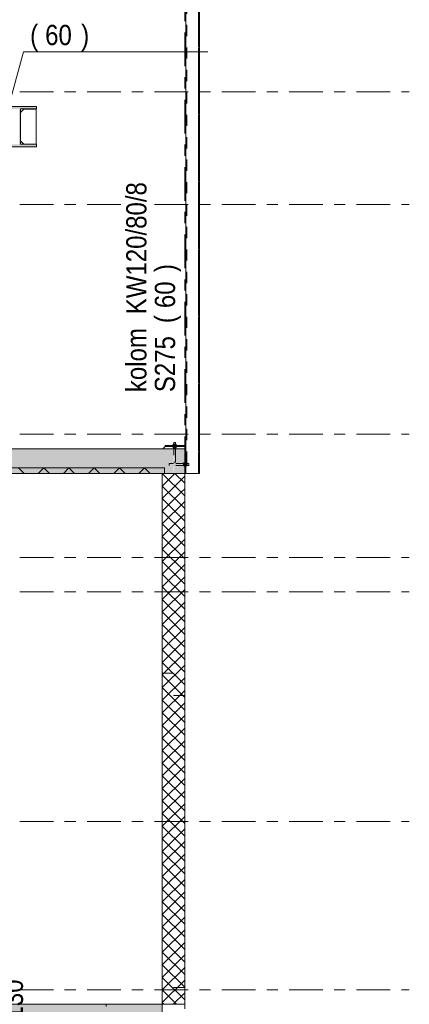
# Model space of a CAD drawing. Header units: millimetres. Extents: x -923 to -82, y -1402 to -808.
# Tile 108 of 109: x -179 to -144, y -986 to -898. Entities that reach past the tile are written whole.
import ezdxf

# ---------------------------------------------------------------- set-up
doc = ezdxf.new("R2010")
doc.units = ezdxf.units.MM
for name, pattern in [('XKITLINE00', [0]), ('XKITLINE01', [4, 1, -1, 1, -1]), ('XKITLINE03', [6, 3, -1, 1, -1])]:
    doc.linetypes.add(name, pattern=pattern)
for name, color, linetype, lineweight in [('Offset', 4, 'Continuous', 0), ('Onderdeel', 2, 'Continuous', 0), ('Onderdeel label', 2, 'Continuous', 0), ('Stramien', 4, 'Continuous', 0)]:
    doc.layers.add(name, color=color, linetype=linetype, lineweight=lineweight)
doc.styles.add('ARIAL', font='arial.ttf')

msp = doc.modelspace()

# ---------------------------------------------------------------- hatches: boundary and pattern name
at = {"layer": 'Onderdeel'}
for points in [[(-180.583, -906.339), (-180.583, -906.114), (-177.583, -906.114), (-177.583, -906.339), (-179.02, -906.339), (-179.02, -909.489), (-177.583, -909.489), (-177.583, -909.714), (-180.583, -909.714), (-180.583, -909.489), (-179.145, -909.489), (-179.145, -906.339)], [(-165.385, -938.814), (-220.385, -938.814), (-220.385, -936.614), (-165.385, -936.614)], [(-165.383, -938.814), (-165.383, -936.614), (-164.383, -936.614), (-164.383, -938.814)], [(-219.594, -938.814), (-219.594, -938.314), (-166.185, -938.314), (-166.185, -938.814)], [(-166.383, -988.314), (-219.388, -988.314), (-219.388, -986.114), (-166.383, -986.114)]]:
    msp.add_hatch(color=256, dxfattribs=at).paths.add_polyline_path(points, flags=17)

# ---------------------------------------------------------------- linework, layer by layer
at = {"layer": 'Onderdeel', "linetype": 'XKITLINE01', "lineweight": 0}
for p, q in [((-164.282, -938.814), (-164.282, -860.854)), ((-164.282, -938.814), (-164.282, -860.854)), ((-164.282, -938.814), (-164.282, -860.854)), ((-164.202, -860.854), (-164.202, -938.814)), ((-164.202, -860.854), (-164.202, -938.814)), ((-164.202, -860.854), (-164.202, -938.814)), ((-164.202, -860.854), (-164.202, -938.814)), ((-163.162, -938.814), (-163.162, -860.854)), ((-163.162, -938.814), (-163.162, -860.854)), ((-163.162, -938.814), (-163.162, -860.854)), ((-163.162, -860.854), (-163.162, -938.814)), ((-163.082, -938.814), (-163.082, -860.854)), ((-163.082, -938.814), (-163.082, -860.854)), ((-163.082, -938.814), (-163.082, -860.854)), ((-179.02, -906.649), (-178.72, -906.349)), ((-179.02, -906.649), (-178.72, -906.349)), ((-179.02, -906.649), (-178.72, -906.349)), ((-179.02, -906.649), (-178.72, -906.349)), ((-179.02, -906.649), (-178.72, -906.349)), ((-179.02, -906.649), (-178.72, -906.349)), ((-179.02, -906.649), (-178.72, -906.349)), ((-179.02, -909.179), (-179.02, -906.649)), ((-179.02, -909.179), (-179.02, -906.649)), ((-179.02, -909.179), (-179.02, -906.649)), ((-179.02, -909.179), (-179.02, -906.649)), ((-179.02, -909.179), (-179.02, -906.649)), ((-179.02, -909.179), (-179.02, -906.649)), ((-179.02, -909.179), (-179.02, -906.649)), ((-179.02, -909.179), (-179.02, -906.649)), ((-178.72, -906.349), (-177.62, -906.349)), ((-178.72, -906.349), (-177.62, -906.349)), ((-178.72, -906.349), (-177.62, -906.349)), ((-178.72, -906.349), (-177.62, -906.349)), ((-178.72, -906.349), (-177.62, -906.349)), ((-178.72, -906.349), (-177.62, -906.349)), ((-178.72, -906.349), (-177.62, -906.349)), ((-177.62, -906.349), (-177.62, -909.479)), ((-177.62, -906.349), (-177.62, -909.479)), ((-177.62, -906.349), (-177.62, -909.479)), ((-177.62, -906.349), (-177.62, -909.479)), ((-177.62, -906.349), (-177.62, -909.479)), ((-177.62, -906.349), (-177.62, -909.479)), ((-177.62, -906.349), (-177.62, -909.479)), ((-178.72, -909.479), (-179.02, -909.179)), ((-178.72, -909.479), (-179.02, -909.179)), ((-178.72, -909.479), (-179.02, -909.179)), ((-178.72, -909.479), (-179.02, -909.179)), ((-178.72, -909.479), (-179.02, -909.179)), ((-178.72, -909.479), (-179.02, -909.179)), ((-178.72, -909.479), (-179.02, -909.179)), ((-177.62, -909.479), (-178.72, -909.479)), ((-177.62, -909.479), (-178.72, -909.479)), ((-177.62, -909.479), (-178.72, -909.479)), ((-177.62, -909.479), (-178.72, -909.479)), ((-177.62, -909.479), (-178.72, -909.479)), ((-177.62, -909.479), (-178.72, -909.479)), ((-177.62, -909.479), (-178.72, -909.479)), ((-166.333, -936.614), (-166.133, -936.414)), ((-166.333, -936.614), (-166.133, -936.414)), ((-166.333, -936.614), (-166.133, -936.414)), ((-166.333, -936.614), (-166.133, -936.414)), ((-166.333, -936.614), (-166.133, -936.414)), ((-166.333, -936.614), (-166.133, -936.414)), ((-166.333, -936.614), (-166.133, -936.414)), ((-166.333, -936.614), (-164.383, -936.614)), ((-166.333, -936.614), (-164.383, -936.614)), ((-166.333, -936.614), (-164.383, -936.614)), ((-166.333, -936.614), (-164.383, -936.614)), ((-165.385, -936.614), (-166.333, -936.614)), ((-166.333, -936.614), (-164.383, -936.614)), ((-166.333, -936.614), (-164.383, -936.614)), ((-166.333, -936.614), (-164.383, -936.614)), ((-166.133, -936.414), (-166.133, -936.314)), ((-166.133, -936.314), (-166.133, -936.314)), ((-166.133, -936.314), (-166.133, -936.414)), ((-166.133, -936.314), (-164.283, -936.314)), ((-166.133, -936.414), (-166.133, -936.314)), ((-166.133, -936.314), (-166.133, -936.314)), ((-166.133, -936.314), (-166.133, -936.414)), ((-166.133, -936.314), (-164.283, -936.314)), ((-166.133, -936.314), (-166.133, -936.414)), ((-166.133, -936.314), (-166.133, -936.314)), ((-166.133, -936.414), (-166.133, -936.314)), ((-166.133, -936.314), (-166.133, -936.314)), ((-166.133, -936.314), (-166.133, -936.414)), ((-166.133, -936.314), (-164.283, -936.314)), ((-166.133, -936.414), (-164.383, -936.414)), ((-166.133, -936.414), (-166.133, -936.414)), ((-164.283, -936.414), (-166.133, -936.414)), ((-166.133, -936.414), (-164.383, -936.414)), ((-166.133, -936.414), (-166.133, -936.414)), ((-164.283, -936.414), (-166.133, -936.414)), ((-166.133, -936.414), (-164.383, -936.414)), ((-166.133, -936.414), (-166.133, -936.414)), ((-166.133, -936.414), (-164.383, -936.414)), ((-166.133, -936.414), (-166.133, -936.414)), ((-164.283, -936.414), (-166.133, -936.414)), ((-165.432, -936.274), (-165.132, -936.274)), ((-165.432, -936.274), (-165.432, -936.314)), ((-165.432, -936.274), (-165.432, -936.314)), ((-165.132, -936.274), (-165.432, -936.274)), ((-165.432, -936.274), (-165.432, -936.314)), ((-165.432, -936.314), (-165.432, -936.274)), ((-165.432, -936.274), (-165.132, -936.274)), ((-165.432, -936.274), (-165.432, -936.314)), ((-165.432, -936.274), (-165.432, -936.314)), ((-165.132, -936.274), (-165.432, -936.274)), ((-165.432, -936.274), (-165.432, -936.314)), ((-165.432, -936.314), (-165.432, -936.274)), ((-165.432, -936.274), (-165.132, -936.274)), ((-165.432, -936.274), (-165.432, -936.314)), ((-165.432, -936.274), (-165.432, -936.314)), ((-165.432, -936.274), (-165.432, -936.314)), ((-165.432, -936.274), (-165.132, -936.274)), ((-165.432, -936.274), (-165.432, -936.314)), ((-165.432, -936.274), (-165.432, -936.314)), ((-165.132, -936.274), (-165.432, -936.274)), ((-165.432, -936.274), (-165.432, -936.314)), ((-165.432, -936.314), (-165.432, -936.274)), ((-165.432, -936.314), (-165.132, -936.314)), ((-165.132, -936.314), (-165.432, -936.314)), ((-165.432, -936.314), (-165.132, -936.314)), ((-165.132, -936.314), (-165.432, -936.314)), ((-165.432, -936.314), (-165.132, -936.314)), ((-165.132, -936.314), (-165.432, -936.314)), ((-165.432, -936.314), (-165.132, -936.314)), ((-165.132, -936.314), (-165.432, -936.314)), ((-165.432, -936.414), (-165.132, -936.414)), ((-165.432, -936.414), (-165.432, -936.454)), ((-165.432, -936.414), (-165.432, -936.454)), ((-165.132, -936.414), (-165.432, -936.414)), ((-165.432, -936.414), (-165.432, -936.454)), ((-165.432, -936.454), (-165.432, -936.414)), ((-165.432, -936.414), (-165.132, -936.414)), ((-165.432, -936.414), (-165.432, -936.454)), ((-165.432, -936.414), (-165.432, -936.454)), ((-165.132, -936.414), (-165.432, -936.414)), ((-165.432, -936.414), (-165.432, -936.454)), ((-165.432, -936.454), (-165.432, -936.414)), ((-165.432, -936.414), (-165.132, -936.414)), ((-165.432, -936.414), (-165.432, -936.454)), ((-165.432, -936.414), (-165.432, -936.454)), ((-165.132, -936.414), (-165.432, -936.414)), ((-165.432, -936.414), (-165.432, -936.454)), ((-165.432, -936.454), (-165.432, -936.414)), ((-165.432, -936.414), (-165.132, -936.414)), ((-165.432, -936.414), (-165.432, -936.454)), ((-165.432, -936.414), (-165.432, -936.454)), ((-165.132, -936.414), (-165.432, -936.414)), ((-165.432, -936.414), (-165.432, -936.454)), ((-165.432, -936.454), (-165.432, -936.414)), ((-165.432, -936.454), (-165.132, -936.454)), ((-165.132, -936.454), (-165.432, -936.454)), ((-165.432, -936.454), (-165.132, -936.454)), ((-165.132, -936.454), (-165.432, -936.454)), ((-165.432, -936.454), (-165.132, -936.454)), ((-165.132, -936.454), (-165.432, -936.454)), ((-165.432, -936.454), (-165.132, -936.454)), ((-165.132, -936.454), (-165.432, -936.454)), ((-165.42, -936.194), (-165.143, -936.194)), ((-165.42, -936.194), (-165.42, -936.274)), ((-165.42, -936.194), (-165.42, -936.274)), ((-165.143, -936.194), (-165.42, -936.194)), ((-165.42, -936.194), (-165.42, -936.274)), ((-165.42, -936.274), (-165.42, -936.194)), ((-165.42, -936.194), (-165.143, -936.194)), ((-165.42, -936.194), (-165.42, -936.274)), ((-165.42, -936.194), (-165.42, -936.274)), ((-165.143, -936.194), (-165.42, -936.194)), ((-165.42, -936.194), (-165.42, -936.274)), ((-165.42, -936.274), (-165.42, -936.194)), ((-165.42, -936.194), (-165.143, -936.194)), ((-165.42, -936.194), (-165.42, -936.274)), ((-165.42, -936.194), (-165.42, -936.274)), ((-165.42, -936.194), (-165.42, -936.274)), ((-165.42, -936.194), (-165.143, -936.194)), ((-165.42, -936.194), (-165.42, -936.274)), ((-165.42, -936.194), (-165.42, -936.274)), ((-165.143, -936.194), (-165.42, -936.194)), ((-165.42, -936.194), (-165.42, -936.274)), ((-165.42, -936.274), (-165.42, -936.194)), ((-165.42, -936.274), (-165.143, -936.274)), ((-165.143, -936.274), (-165.42, -936.274)), ((-165.42, -936.274), (-165.143, -936.274)), ((-165.143, -936.274), (-165.42, -936.274)), ((-165.42, -936.274), (-165.143, -936.274)), ((-165.143, -936.274), (-165.42, -936.274)), ((-165.42, -936.274), (-165.143, -936.274)), ((-165.143, -936.274), (-165.42, -936.274)), ((-165.42, -936.454), (-165.143, -936.454)), ((-165.42, -936.454), (-165.42, -936.534)), ((-165.42, -936.454), (-165.42, -936.534)), ((-165.143, -936.454), (-165.42, -936.454)), ((-165.42, -936.454), (-165.42, -936.534)), ((-165.42, -936.534), (-165.42, -936.454)), ((-165.42, -936.454), (-165.143, -936.454)), ((-165.42, -936.454), (-165.42, -936.534)), ((-165.42, -936.454), (-165.42, -936.534)), ((-165.143, -936.454), (-165.42, -936.454)), ((-165.42, -936.454), (-165.42, -936.534)), ((-165.42, -936.534), (-165.42, -936.454)), ((-165.42, -936.454), (-165.143, -936.454)), ((-165.42, -936.454), (-165.42, -936.534)), ((-165.42, -936.454), (-165.42, -936.534)), ((-165.143, -936.454), (-165.42, -936.454)), ((-165.42, -936.454), (-165.42, -936.534)), ((-165.42, -936.534), (-165.42, -936.454)), ((-165.42, -936.454), (-165.143, -936.454)), ((-165.42, -936.454), (-165.42, -936.534)), ((-165.42, -936.454), (-165.42, -936.534)), ((-165.143, -936.454), (-165.42, -936.454)), ((-165.42, -936.454), (-165.42, -936.534)), ((-165.42, -936.534), (-165.42, -936.454)), ((-165.42, -936.534), (-165.143, -936.534)), ((-165.143, -936.534), (-165.42, -936.534)), ((-165.42, -936.534), (-165.143, -936.534)), ((-165.143, -936.534), (-165.42, -936.534)), ((-165.42, -936.534), (-165.143, -936.534)), ((-165.143, -936.534), (-165.42, -936.534)), ((-165.42, -936.534), (-165.143, -936.534)), ((-165.143, -936.534), (-165.42, -936.534)), ((-165.383, -936.614), (-164.383, -936.614)), ((-165.362, -936.064), (-165.202, -936.064)), ((-165.362, -936.064), (-165.362, -937.814)), ((-165.202, -936.064), (-165.362, -936.064)), ((-165.362, -936.064), (-165.362, -937.814)), ((-165.362, -936.064), (-165.202, -936.064)), ((-165.362, -936.064), (-165.362, -937.814)), ((-165.202, -936.064), (-165.362, -936.064)), ((-165.362, -936.064), (-165.362, -937.814)), ((-165.362, -936.064), (-165.202, -936.064)), ((-165.362, -936.064), (-165.362, -937.814)), ((-165.362, -936.064), (-165.202, -936.064)), ((-165.362, -936.064), (-165.362, -937.814)), ((-165.202, -936.064), (-165.362, -936.064)), ((-165.362, -936.064), (-165.362, -937.814)), ((-165.362, -936.194), (-165.362, -937.814)), ((-165.202, -936.064), (-165.202, -937.814)), ((-165.202, -936.064), (-165.202, -937.814)), ((-165.202, -936.064), (-165.202, -937.814)), ((-165.202, -936.064), (-165.202, -937.814)), ((-165.202, -936.064), (-165.202, -937.814)), ((-165.202, -936.064), (-165.202, -937.814)), ((-165.202, -936.064), (-165.202, -937.814)), ((-165.202, -936.194), (-165.202, -937.814)), ((-165.202, -937.814), (-165.202, -936.414)), ((-165.202, -936.414), (-165.202, -937.814)), ((-165.202, -937.814), (-165.202, -936.414)), ((-165.202, -936.414), (-165.202, -937.814)), ((-165.202, -937.814), (-165.202, -936.414)), ((-165.202, -936.414), (-165.202, -937.814)), ((-165.202, -937.814), (-165.202, -936.414)), ((-165.202, -936.414), (-165.202, -937.814)), ((-165.143, -936.194), (-165.143, -936.274)), ((-165.143, -936.274), (-165.143, -936.194)), ((-165.143, -936.194), (-165.143, -936.274)), ((-165.143, -936.194), (-165.143, -936.274)), ((-165.143, -936.194), (-165.143, -936.274)), ((-165.143, -936.274), (-165.143, -936.194)), ((-165.143, -936.194), (-165.143, -936.274)), ((-165.143, -936.194), (-165.143, -936.274)), ((-165.143, -936.194), (-165.143, -936.274)), ((-165.143, -936.274), (-165.143, -936.194)), ((-165.143, -936.194), (-165.143, -936.274)), ((-165.143, -936.194), (-165.143, -936.274)), ((-165.143, -936.274), (-165.143, -936.194)), ((-165.143, -936.194), (-165.143, -936.274)), ((-165.143, -936.194), (-165.143, -936.274)), ((-165.143, -936.454), (-165.143, -936.534)), ((-165.143, -936.534), (-165.143, -936.454)), ((-165.143, -936.454), (-165.143, -936.534)), ((-165.143, -936.454), (-165.143, -936.534)), ((-165.143, -936.454), (-165.143, -936.534)), ((-165.143, -936.534), (-165.143, -936.454)), ((-165.143, -936.454), (-165.143, -936.534)), ((-165.143, -936.454), (-165.143, -936.534)), ((-165.143, -936.454), (-165.143, -936.534)), ((-165.143, -936.534), (-165.143, -936.454)), ((-165.143, -936.454), (-165.143, -936.534)), ((-165.143, -936.454), (-165.143, -936.534)), ((-165.143, -936.454), (-165.143, -936.534)), ((-165.143, -936.534), (-165.143, -936.454)), ((-165.143, -936.454), (-165.143, -936.534)), ((-165.143, -936.454), (-165.143, -936.534)), ((-165.132, -936.274), (-165.132, -936.314)), ((-165.132, -936.314), (-165.132, -936.274)), ((-165.132, -936.274), (-165.132, -936.314)), ((-165.132, -936.274), (-165.132, -936.314)), ((-165.132, -936.274), (-165.132, -936.314)), ((-165.132, -936.314), (-165.132, -936.274)), ((-165.132, -936.274), (-165.132, -936.314)), ((-165.132, -936.274), (-165.132, -936.314)), ((-165.132, -936.274), (-165.132, -936.314)), ((-165.132, -936.314), (-165.132, -936.274)), ((-165.132, -936.274), (-165.132, -936.314)), ((-165.132, -936.274), (-165.132, -936.314)), ((-165.132, -936.314), (-165.132, -936.274)), ((-165.132, -936.274), (-165.132, -936.314)), ((-165.132, -936.274), (-165.132, -936.314)), ((-165.132, -936.414), (-165.132, -936.454)), ((-165.132, -936.454), (-165.132, -936.414)), ((-165.132, -936.414), (-165.132, -936.454)), ((-165.132, -936.414), (-165.132, -936.454)), ((-165.132, -936.414), (-165.132, -936.454)), ((-165.132, -936.454), (-165.132, -936.414)), ((-165.132, -936.414), (-165.132, -936.454)), ((-165.132, -936.414), (-165.132, -936.454)), ((-165.132, -936.414), (-165.132, -936.454)), ((-165.132, -936.454), (-165.132, -936.414)), ((-165.132, -936.414), (-165.132, -936.454)), ((-165.132, -936.414), (-165.132, -936.454)), ((-165.132, -936.414), (-165.132, -936.454)), ((-165.132, -936.454), (-165.132, -936.414)), ((-165.132, -936.414), (-165.132, -936.454)), ((-165.132, -936.414), (-165.132, -936.454)), ((-164.383, -936.614), (-164.383, -936.414)), ((-164.383, -936.614), (-164.383, -936.414)), ((-164.383, -938.814), (-164.383, -936.414)), ((-164.283, -936.414), (-164.383, -936.414)), ((-164.383, -936.614), (-164.383, -936.414)), ((-164.383, -936.614), (-164.383, -936.414)), ((-164.383, -938.814), (-164.383, -936.414)), ((-164.283, -936.414), (-164.383, -936.414)), ((-164.383, -936.614), (-164.383, -936.414)), ((-164.383, -936.614), (-164.383, -936.414)), ((-164.383, -936.614), (-164.383, -936.414)), ((-164.383, -938.814), (-164.383, -936.414)), ((-164.283, -936.414), (-164.383, -936.414)), ((-164.383, -936.614), (-164.383, -936.614)), ((-164.383, -936.614), (-164.383, -936.614)), ((-164.383, -936.614), (-164.383, -936.614)), ((-164.383, -938.814), (-164.383, -936.614)), ((-164.383, -936.614), (-164.383, -936.614)), ((-164.283, -936.314), (-164.283, -936.414)), ((-164.283, -936.314), (-164.283, -936.414)), ((-164.283, -936.314), (-164.283, -936.414)), ((-164.283, -936.314), (-164.283, -936.414)), ((-164.283, -936.314), (-164.283, -936.414)), ((-164.283, -936.314), (-164.283, -936.414)), ((-164.283, -936.314), (-164.283, -936.414)), ((-164.283, -938.814), (-164.283, -936.414)), ((-164.283, -938.814), (-164.283, -936.414)), ((-164.283, -938.814), (-164.283, -936.414)), ((-219.597, -938.314), (-166.184, -938.314)), ((-192.588, -938.314), (-166.183, -938.314)), ((-166.185, -938.814), (-166.185, -938.314)), ((-166.185, -938.314), (-166.185, -938.814)), ((-166.185, -938.314), (-166.185, -938.314)), ((-166.185, -938.314), (-166.185, -938.314)), ((-166.184, -938.314), (-166.184, -938.814)), ((-166.184, -938.814), (-166.184, -938.314)), ((-164.033, -937.934), (-165.783, -937.934)), ((-165.783, -937.934), (-165.783, -938.094)), ((-165.783, -938.094), (-165.783, -937.934)), ((-164.033, -937.934), (-165.783, -937.934)), ((-165.783, -938.094), (-165.783, -937.934)), ((-165.783, -937.934), (-165.783, -938.094)), ((-164.033, -937.934), (-165.783, -937.934)), ((-165.783, -937.934), (-165.783, -938.094)), ((-165.783, -938.094), (-165.783, -937.934)), ((-164.033, -937.934), (-165.783, -937.934)), ((-165.783, -938.094), (-165.783, -937.934)), ((-165.783, -937.934), (-165.783, -938.094)), ((-164.033, -937.934), (-165.783, -937.934)), ((-165.783, -937.934), (-165.783, -938.094)), ((-165.783, -938.094), (-165.783, -937.934)), ((-165.385, -937.934), (-165.783, -937.934)), ((-165.783, -938.094), (-165.783, -937.934)), ((-165.783, -937.934), (-165.783, -938.094)), ((-164.033, -937.934), (-165.783, -937.934)), ((-165.783, -937.934), (-165.783, -938.094)), ((-165.783, -938.094), (-165.783, -937.934)), ((-164.033, -937.934), (-165.783, -937.934)), ((-165.783, -938.094), (-165.783, -937.934)), ((-165.783, -937.934), (-165.783, -938.094)), ((-164.033, -938.094), (-165.783, -938.094)), ((-164.033, -938.094), (-165.783, -938.094)), ((-164.033, -938.094), (-165.783, -938.094)), ((-164.033, -938.094), (-165.783, -938.094)), ((-164.033, -938.094), (-165.783, -938.094)), ((-164.163, -938.094), (-165.783, -938.094)), ((-164.033, -938.094), (-165.783, -938.094)), ((-164.033, -938.094), (-165.783, -938.094)), ((-164.163, -937.934), (-165.383, -937.934)), ((-165.362, -937.814), (-165.202, -937.814)), ((-165.202, -937.814), (-165.362, -937.814)), ((-165.362, -937.814), (-165.202, -937.814)), ((-165.202, -937.814), (-165.362, -937.814)), ((-165.362, -937.814), (-165.202, -937.814)), ((-165.202, -937.814), (-165.362, -937.814)), ((-165.362, -937.814), (-165.202, -937.814)), ((-165.202, -937.814), (-165.362, -937.814)), ((-164.423, -937.875), (-164.503, -937.875)), ((-164.503, -938.152), (-164.503, -937.875)), ((-164.503, -937.875), (-164.503, -938.152)), ((-164.423, -937.875), (-164.503, -937.875)), ((-164.503, -938.152), (-164.503, -937.875)), ((-164.503, -937.875), (-164.503, -938.152)), ((-164.423, -937.875), (-164.503, -937.875)), ((-164.503, -937.875), (-164.503, -938.152)), ((-164.503, -938.152), (-164.503, -937.875)), ((-164.423, -937.875), (-164.503, -937.875)), ((-164.503, -937.875), (-164.503, -938.152)), ((-164.503, -938.152), (-164.503, -937.875)), ((-164.423, -937.875), (-164.503, -937.875)), ((-164.503, -938.152), (-164.503, -937.875)), ((-164.503, -937.875), (-164.503, -938.152)), ((-164.423, -937.875), (-164.503, -937.875)), ((-164.503, -937.875), (-164.503, -938.152)), ((-164.503, -938.152), (-164.503, -937.875)), ((-164.423, -937.875), (-164.503, -937.875)), ((-164.503, -938.152), (-164.503, -937.875)), ((-164.503, -937.875), (-164.503, -938.152)), ((-164.423, -937.875), (-164.503, -937.875)), ((-164.503, -937.875), (-164.503, -938.152)), ((-164.503, -938.152), (-164.503, -937.875)), ((-164.423, -938.152), (-164.503, -938.152)), ((-164.423, -938.152), (-164.503, -938.152)), ((-164.423, -938.152), (-164.503, -938.152)), ((-164.423, -938.152), (-164.503, -938.152)), ((-164.423, -938.152), (-164.503, -938.152)), ((-164.423, -938.152), (-164.503, -938.152)), ((-164.423, -938.152), (-164.503, -938.152)), ((-164.423, -938.152), (-164.503, -938.152)), ((-164.383, -937.864), (-164.423, -937.864)), ((-164.423, -938.164), (-164.423, -937.864)), ((-164.423, -937.864), (-164.423, -938.164)), ((-164.383, -937.864), (-164.423, -937.864)), ((-164.423, -937.864), (-164.423, -938.164)), ((-164.423, -938.164), (-164.423, -937.864)), ((-164.383, -937.864), (-164.423, -937.864)), ((-164.423, -937.864), (-164.423, -938.164)), ((-164.423, -938.164), (-164.423, -937.864)), ((-164.383, -937.864), (-164.423, -937.864)), ((-164.423, -938.164), (-164.423, -937.864)), ((-164.423, -937.864), (-164.423, -938.164)), ((-164.383, -937.864), (-164.423, -937.864)), ((-164.423, -937.864), (-164.423, -938.164)), ((-164.423, -938.164), (-164.423, -937.864)), ((-164.383, -937.864), (-164.423, -937.864)), ((-164.423, -938.164), (-164.423, -937.864)), ((-164.423, -937.864), (-164.423, -938.164)), ((-164.383, -937.864), (-164.423, -937.864)), ((-164.423, -937.864), (-164.423, -938.164)), ((-164.423, -938.164), (-164.423, -937.864)), ((-164.383, -937.864), (-164.423, -937.864)), ((-164.423, -938.164), (-164.423, -937.864)), ((-164.423, -937.864), (-164.423, -938.164)), ((-164.423, -937.875), (-164.423, -938.152)), ((-164.423, -938.152), (-164.423, -937.875)), ((-164.423, -937.875), (-164.423, -938.152)), ((-164.423, -938.152), (-164.423, -937.875)), ((-164.423, -937.875), (-164.423, -938.152)), ((-164.423, -938.152), (-164.423, -937.875)), ((-164.423, -937.875), (-164.423, -938.152)), ((-164.423, -938.152), (-164.423, -937.875)), ((-164.423, -937.875), (-164.423, -938.152)), ((-164.423, -938.152), (-164.423, -937.875)), ((-164.423, -937.875), (-164.423, -938.152)), ((-164.423, -938.152), (-164.423, -937.875)), ((-164.423, -937.875), (-164.423, -938.152)), ((-164.423, -938.152), (-164.423, -937.875)), ((-164.423, -937.875), (-164.423, -938.152)), ((-164.423, -938.152), (-164.423, -937.875)), ((-164.383, -938.164), (-164.423, -938.164)), ((-164.383, -938.164), (-164.423, -938.164)), ((-164.383, -938.164), (-164.423, -938.164)), ((-164.383, -938.164), (-164.423, -938.164)), ((-164.383, -938.164), (-164.423, -938.164)), ((-164.383, -938.164), (-164.423, -938.164)), ((-164.383, -938.164), (-164.423, -938.164)), ((-164.383, -938.164), (-164.423, -938.164)), ((-164.383, -937.864), (-164.383, -938.164)), ((-164.383, -938.164), (-164.383, -937.864)), ((-164.383, -937.864), (-164.383, -938.164)), ((-164.383, -938.164), (-164.383, -937.864)), ((-164.383, -937.864), (-164.383, -938.164)), ((-164.383, -938.164), (-164.383, -937.864)), ((-164.383, -937.864), (-164.383, -938.164)), ((-164.383, -938.164), (-164.383, -937.864)), ((-164.383, -937.864), (-164.383, -938.164)), ((-164.383, -938.164), (-164.383, -937.864)), ((-164.383, -937.864), (-164.383, -938.164)), ((-164.383, -938.164), (-164.383, -937.864)), ((-164.383, -937.864), (-164.383, -938.164)), ((-164.383, -938.164), (-164.383, -937.864)), ((-164.383, -937.864), (-164.383, -938.164)), ((-164.383, -938.164), (-164.383, -937.864)), ((-164.243, -937.864), (-164.283, -937.864)), ((-164.283, -938.164), (-164.283, -937.864)), ((-164.283, -937.864), (-164.283, -938.164)), ((-164.243, -937.864), (-164.283, -937.864)), ((-164.283, -937.864), (-164.283, -938.164)), ((-164.283, -938.164), (-164.283, -937.864)), ((-164.243, -937.864), (-164.283, -937.864)), ((-164.283, -937.864), (-164.283, -938.164)), ((-164.283, -938.164), (-164.283, -937.864)), ((-164.243, -937.864), (-164.283, -937.864)), ((-164.283, -938.164), (-164.283, -937.864)), ((-164.283, -937.864), (-164.283, -938.164)), ((-164.243, -937.864), (-164.283, -937.864)), ((-164.283, -937.864), (-164.283, -938.164)), ((-164.283, -938.164), (-164.283, -937.864)), ((-164.283, -938.164), (-164.283, -937.864)), ((-164.283, -937.864), (-164.283, -938.164)), ((-164.243, -937.864), (-164.283, -937.864)), ((-164.283, -937.864), (-164.283, -938.164)), ((-164.283, -938.164), (-164.283, -937.864)), ((-164.243, -937.864), (-164.283, -937.864)), ((-164.283, -938.164), (-164.283, -937.864)), ((-164.283, -937.864), (-164.283, -938.164)), ((-164.243, -938.164), (-164.283, -938.164)), ((-164.243, -938.164), (-164.283, -938.164)), ((-164.243, -938.164), (-164.283, -938.164)), ((-164.243, -938.164), (-164.283, -938.164)), ((-164.243, -938.164), (-164.283, -938.164)), ((-164.243, -938.164), (-164.283, -938.164)), ((-164.243, -938.164), (-164.283, -938.164)), ((-164.282, -937.864), (-164.282, -938.164)), ((-164.243, -937.864), (-164.243, -938.164)), ((-164.243, -938.164), (-164.243, -937.864)), ((-164.243, -937.864), (-164.243, -938.164)), ((-164.243, -938.164), (-164.243, -937.864)), ((-164.243, -937.864), (-164.243, -938.164)), ((-164.243, -938.164), (-164.243, -937.864)), ((-164.243, -937.864), (-164.243, -938.164)), ((-164.243, -938.164), (-164.243, -937.864)), ((-164.243, -937.864), (-164.243, -938.164)), ((-164.243, -938.164), (-164.243, -937.864)), ((-164.243, -937.864), (-164.243, -938.164)), ((-164.243, -938.164), (-164.243, -937.864)), ((-164.243, -937.864), (-164.243, -938.164)), ((-164.243, -938.164), (-164.243, -937.864)), ((-164.163, -937.875), (-164.243, -937.875)), ((-164.243, -938.152), (-164.243, -937.875)), ((-164.243, -937.875), (-164.243, -938.152)), ((-164.163, -937.875), (-164.243, -937.875)), ((-164.243, -937.875), (-164.243, -938.152)), ((-164.243, -938.152), (-164.243, -937.875)), ((-164.163, -937.875), (-164.243, -937.875)), ((-164.243, -937.875), (-164.243, -938.152)), ((-164.243, -938.152), (-164.243, -937.875)), ((-164.163, -937.875), (-164.243, -937.875)), ((-164.243, -938.152), (-164.243, -937.875)), ((-164.243, -937.875), (-164.243, -938.152)), ((-164.163, -937.875), (-164.243, -937.875)), ((-164.243, -937.875), (-164.243, -938.152)), ((-164.243, -938.152), (-164.243, -937.875)), ((-164.243, -938.152), (-164.243, -937.875)), ((-164.163, -937.875), (-164.243, -937.875)), ((-164.243, -937.875), (-164.243, -938.152)), ((-164.243, -938.152), (-164.243, -937.875)), ((-164.163, -937.875), (-164.243, -937.875)), ((-164.243, -938.152), (-164.243, -937.875)), ((-164.243, -937.875), (-164.243, -938.152)), ((-164.243, -938.164), (-164.243, -937.934)), ((-164.243, -937.934), (-164.243, -938.152)), ((-164.163, -938.152), (-164.243, -938.152)), ((-164.163, -938.152), (-164.243, -938.152)), ((-164.163, -938.152), (-164.243, -938.152)), ((-164.163, -938.152), (-164.243, -938.152)), ((-164.163, -938.152), (-164.243, -938.152)), ((-164.163, -938.152), (-164.243, -938.152)), ((-164.163, -938.152), (-164.243, -938.152)), ((-164.163, -937.875), (-164.163, -938.152)), ((-164.163, -938.152), (-164.163, -937.875)), ((-164.163, -937.875), (-164.163, -938.152)), ((-164.163, -938.152), (-164.163, -937.875)), ((-164.163, -937.875), (-164.163, -938.152)), ((-164.163, -938.152), (-164.163, -937.875)), ((-164.163, -937.875), (-164.163, -938.152)), ((-164.163, -938.152), (-164.163, -937.875)), ((-164.163, -937.875), (-164.163, -938.152)), ((-164.163, -938.152), (-164.163, -937.875)), ((-164.163, -937.875), (-164.163, -938.152)), ((-164.163, -938.152), (-164.163, -937.875)), ((-164.163, -937.875), (-164.163, -938.152)), ((-164.163, -938.152), (-164.163, -937.875)), ((-164.163, -938.152), (-164.163, -937.934)), ((-164.033, -937.934), (-164.033, -938.094)), ((-164.033, -938.094), (-164.033, -937.934)), ((-164.033, -937.934), (-164.033, -938.094)), ((-164.033, -938.094), (-164.033, -937.934)), ((-164.033, -937.934), (-164.033, -938.094)), ((-164.033, -938.094), (-164.033, -937.934)), ((-164.033, -937.934), (-164.033, -938.094)), ((-164.033, -938.094), (-164.033, -937.934)), ((-164.033, -937.934), (-164.033, -938.094)), ((-164.033, -938.094), (-164.033, -937.934)), ((-164.033, -938.094), (-164.033, -937.934)), ((-164.033, -937.934), (-164.033, -938.094)), ((-164.033, -938.094), (-164.033, -937.934)), ((-164.033, -937.934), (-164.033, -938.094)), ((-164.033, -938.094), (-164.033, -937.934)), ((-166.184, -938.814), (-219.597, -938.814)), ((-192.588, -938.814), (-166.183, -938.814)), ((-166.185, -938.814), (-166.185, -938.814)), ((-164.283, -938.814), (-164.383, -938.814)), ((-164.283, -938.814), (-164.383, -938.814)), ((-164.283, -938.814), (-164.383, -938.814)), ((-163.082, -938.814), (-164.282, -938.814)), ((-163.082, -938.814), (-164.282, -938.814)), ((-163.082, -938.814), (-164.282, -938.814)), ((-166.383, -958.614), (-166.383, -956.614)), ((-166.383, -956.614), (-164.383, -956.614)), ((-166.383, -958.614), (-166.383, -956.614)), ((-164.383, -956.614), (-164.383, -958.614)), ((-164.383, -958.614), (-164.383, -956.614)), ((-164.383, -958.614), (-166.383, -958.614)), ((-164.383, -958.614), (-166.383, -958.614)), ((-164.383, -984.614), (-166.383, -984.614)), ((-171.383, -988.314), (-171.383, -986.114)), ((-166.383, -986.114), (-166.383, -988.314))]:
    msp.add_line(p, q, dxfattribs=at)
at = {"layer": 'Onderdeel', "linetype": 'XKITLINE00', "lineweight": 0}
for p, q in [((-164.282, -860.854), (-164.282, -937.864)), ((-163.082, -938.814), (-163.082, -860.854)), ((-180.583, -906.114), (-177.583, -906.114)), ((-177.583, -906.114), (-177.583, -906.339)), ((-177.583, -906.339), (-179.02, -906.339)), ((-179.02, -906.339), (-179.02, -909.489)), ((-179.02, -906.649), (-178.72, -906.349)), ((-178.72, -906.349), (-177.62, -906.349)), ((-177.62, -906.349), (-177.62, -909.479)), ((-177.583, -906.339), (-177.583, -906.339)), ((-178.72, -909.479), (-179.02, -909.179)), ((-179.02, -909.489), (-179.02, -909.489)), ((-179.02, -909.489), (-177.583, -909.489)), ((-177.62, -909.479), (-178.72, -909.479)), ((-177.583, -909.489), (-177.583, -909.714)), ((-177.583, -909.714), (-180.583, -909.714)), ((-177.583, -909.714), (-177.583, -909.714)), ((-165.385, -936.614), (-220.385, -936.614)), ((-166.333, -936.614), (-166.133, -936.414)), ((-166.133, -936.414), (-166.133, -936.314)), ((-166.133, -936.314), (-166.133, -936.314)), ((-166.133, -936.314), (-164.283, -936.314)), ((-166.133, -936.414), (-166.133, -936.414)), ((-166.133, -936.414), (-164.283, -936.414)), ((-165.132, -936.274), (-165.432, -936.274)), ((-165.432, -936.314), (-165.432, -936.274)), ((-165.143, -936.194), (-165.42, -936.194)), ((-165.42, -936.274), (-165.42, -936.194)), ((-165.383, -936.614), (-165.385, -936.614)), ((-165.383, -936.614), (-164.383, -936.614)), ((-165.202, -936.064), (-165.362, -936.064)), ((-165.362, -936.064), (-165.362, -936.194)), ((-165.202, -936.064), (-165.202, -936.194)), ((-165.143, -936.194), (-165.143, -936.274)), ((-165.132, -936.274), (-165.132, -936.314)), ((-164.383, -936.614), (-164.383, -936.414)), ((-164.383, -936.414), (-164.383, -936.614)), ((-164.283, -936.414), (-164.383, -936.414)), ((-164.383, -936.614), (-164.383, -938.814)), ((-164.283, -936.314), (-164.283, -936.414)), ((-164.283, -938.814), (-164.283, -936.414)), ((-166.185, -938.314), (-219.594, -938.314)), ((-178.683, -938.814), (-179.183, -938.314)), ((-177.438, -938.814), (-176.938, -938.314)), ((-176.438, -938.814), (-176.938, -938.314)), ((-175.193, -938.814), (-174.693, -938.314)), ((-174.193, -938.814), (-174.693, -938.314)), ((-172.948, -938.814), (-172.448, -938.314)), ((-171.948, -938.814), (-172.448, -938.314)), ((-170.703, -938.814), (-170.203, -938.314)), ((-169.703, -938.814), (-170.203, -938.314)), ((-168.458, -938.814), (-167.958, -938.314)), ((-167.458, -938.814), (-167.958, -938.314)), ((-166.185, -938.314), (-166.185, -938.814)), ((-165.383, -937.934), (-165.385, -937.934)), ((-165.383, -938.094), (-165.385, -938.094)), ((-164.243, -937.864), (-164.283, -937.864)), ((-164.243, -938.164), (-164.283, -938.164)), ((-164.282, -938.164), (-164.282, -938.814)), ((-164.243, -937.864), (-164.243, -938.164)), ((-164.163, -937.875), (-164.243, -937.875)), ((-164.163, -938.152), (-164.243, -938.152)), ((-164.163, -937.875), (-164.163, -938.152)), ((-164.033, -937.934), (-164.163, -937.934)), ((-164.033, -938.094), (-164.163, -938.094)), ((-164.033, -937.934), (-164.033, -938.094)), ((-166.185, -938.814), (-219.594, -938.814)), ((-165.385, -938.814), (-219.383, -938.814)), ((-166.383, -938.814), (-166.383, -938.814)), ((-166.383, -938.814), (-166.383, -938.814)), ((-164.383, -940.814), (-166.383, -938.814)), ((-166.383, -938.814), (-166.383, -938.814)), ((-166.383, -938.814), (-164.383, -938.814)), ((-166.383, -938.814), (-166.383, -986.114)), ((-166.383, -939.936), (-165.821, -939.375)), ((-165.821, -939.375), (-165.26, -938.814)), ((-165.383, -938.814), (-164.383, -938.814)), ((-164.383, -939.691), (-165.26, -938.814)), ((-165.26, -939.936), (-164.383, -939.059)), ((-164.383, -938.814), (-164.383, -986.114)), ((-164.383, -938.814), (-164.383, -938.814)), ((-164.283, -938.814), (-164.383, -938.814)), ((-163.082, -938.814), (-164.282, -938.814)), ((-166.383, -941.059), (-165.26, -939.936)), ((-164.383, -941.936), (-166.383, -939.936)), ((-164.699, -940.497), (-164.383, -940.181)), ((-166.383, -942.181), (-164.699, -940.497)), ((-164.383, -943.059), (-166.383, -941.059)), ((-166.383, -943.304), (-164.383, -941.304)), ((-164.383, -944.181), (-166.383, -942.181)), ((-166.383, -944.426), (-164.383, -942.426)), ((-164.383, -945.304), (-166.383, -943.304)), ((-166.383, -945.549), (-164.383, -943.549)), ((-164.383, -946.426), (-166.383, -944.426)), ((-166.383, -946.671), (-164.383, -944.671)), ((-164.383, -947.549), (-166.383, -945.549)), ((-166.383, -947.794), (-164.383, -945.794)), ((-164.383, -948.671), (-166.383, -946.671)), ((-166.383, -948.916), (-164.383, -946.916)), ((-164.383, -949.794), (-166.383, -947.794)), ((-166.383, -950.039), (-164.383, -948.039)), ((-164.383, -950.916), (-166.383, -948.916)), ((-166.383, -951.161), (-164.383, -949.161)), ((-164.383, -952.039), (-166.383, -950.039)), ((-166.383, -952.284), (-164.383, -950.284)), ((-164.383, -953.161), (-166.383, -951.161)), ((-166.383, -953.406), (-164.383, -951.406)), ((-164.383, -954.284), (-166.383, -952.284)), ((-166.383, -954.529), (-164.383, -952.529)), ((-164.383, -955.406), (-166.383, -953.406)), ((-166.383, -955.652), (-164.383, -953.652)), ((-164.383, -956.529), (-166.383, -954.529)), ((-166.383, -956.774), (-164.383, -954.774)), ((-164.383, -957.652), (-166.383, -955.652)), ((-166.383, -957.897), (-164.383, -955.897)), ((-164.383, -958.774), (-166.383, -956.774)), ((-166.383, -959.019), (-164.383, -957.019)), ((-164.383, -959.897), (-166.383, -957.897)), ((-166.383, -960.142), (-164.383, -958.142)), ((-164.383, -961.019), (-166.383, -959.019)), ((-166.383, -961.264), (-164.383, -959.264)), ((-164.383, -962.142), (-166.383, -960.142)), ((-166.383, -962.387), (-164.383, -960.387)), ((-164.383, -963.264), (-166.383, -961.264)), ((-166.383, -963.509), (-164.383, -961.509)), ((-164.383, -964.387), (-166.383, -962.387)), ((-166.383, -964.632), (-164.383, -962.632)), ((-164.383, -965.509), (-166.383, -963.509)), ((-166.383, -965.754), (-164.383, -963.754)), ((-164.383, -966.632), (-166.383, -964.632)), ((-166.383, -966.877), (-164.383, -964.877)), ((-164.383, -967.754), (-166.383, -965.754)), ((-166.383, -967.999), (-164.383, -965.999)), ((-164.383, -968.877), (-166.383, -966.877)), ((-166.383, -969.122), (-164.383, -967.122)), ((-164.383, -969.999), (-166.383, -967.999)), ((-166.383, -970.244), (-164.383, -968.244)), ((-164.383, -971.122), (-166.383, -969.122)), ((-166.383, -971.367), (-164.383, -969.367)), ((-164.383, -972.244), (-166.383, -970.244)), ((-166.383, -972.49), (-164.383, -970.49)), ((-164.383, -973.367), (-166.383, -971.367)), ((-166.383, -973.612), (-164.383, -971.612)), ((-164.383, -974.49), (-166.383, -972.49)), ((-166.383, -974.735), (-164.383, -972.735)), ((-164.383, -975.612), (-166.383, -973.612)), ((-166.383, -975.857), (-164.383, -973.857)), ((-164.383, -976.735), (-166.383, -974.735)), ((-166.383, -976.98), (-164.383, -974.98)), ((-164.383, -977.857), (-166.383, -975.857)), ((-166.383, -978.102), (-164.383, -976.102)), ((-164.383, -978.98), (-166.383, -976.98)), ((-166.383, -979.225), (-164.383, -977.225)), ((-164.383, -980.102), (-166.383, -978.102)), ((-166.383, -980.347), (-164.383, -978.347)), ((-164.383, -981.225), (-166.383, -979.225)), ((-166.383, -981.47), (-164.383, -979.47)), ((-164.383, -982.347), (-166.383, -980.347)), ((-166.383, -982.592), (-164.383, -980.592)), ((-164.383, -983.47), (-166.383, -981.47)), ((-166.383, -983.715), (-164.383, -981.715)), ((-164.383, -984.592), (-166.383, -982.592)), ((-166.383, -984.837), (-164.383, -982.837)), ((-164.383, -985.715), (-166.383, -983.715)), ((-166.383, -985.96), (-164.383, -983.96)), ((-165.106, -986.114), (-166.383, -984.837)), ((-165.414, -986.114), (-164.383, -985.082)), ((-166.241, -986.101), (-166.383, -985.96)), ((-219.388, -986.114), (-166.383, -986.114)), ((-166.383, -986.114), (-164.383, -986.114))]:
    msp.add_line(p, q, dxfattribs=at)
at = {"layer": 'Onderdeel label', "linetype": 'XKITLINE00', "lineweight": 0}
for p, q in [((-180.114, -906.277), (-178.755, -901.253)), ((-178.755, -901.253), (-162.322, -901.253))]:
    msp.add_line(p, q, dxfattribs=at)
at = {"layer": 'Stramien', "linetype": 'XKITLINE03', "lineweight": 0}
for p, q in [((-164.383, -1064.523), (-164.383, -840.314)), ((-407.083, -904.814), (-144.383, -904.814)), ((-407.083, -914.864), (-144.383, -914.864)), ((-407.083, -935.314), (-144.383, -935.314)), ((-407.083, -946.314), (-144.383, -946.314)), ((-407.083, -949.364), (-144.383, -949.364)), ((-407.083, -969.814), (-144.383, -969.814)), ((-407.083, -984.814), (-144.383, -984.814))]:
    msp.add_line(p, q, dxfattribs=at)

# ---------------------------------------------------------------- texts
at = {"layer": 'Offset', "style": 'ARIAL', "width": 0.85}
msp.add_text('130', height=1.8, rotation=90.00021, dxfattribs=at).set_placement((-178.79, -987.466))
at = {"layer": 'Onderdeel label', "style": 'ARIAL', "width": 0.85}
for s, p in [('(', (-178.155, -900.653)), ('60', (-176.816, -900.653)), (')', (-173.606, -900.653))]:
    msp.add_text(s, height=1.8, dxfattribs=at).set_placement(p)
for s, p in [('KW120/80/8', (-167.795, -924.627)), (')', (-165.245, -920.875)), ('60', (-165.245, -924.085)), ('(', (-165.245, -925.424)), ('kolom', (-167.795, -931.571)), ('S275', (-165.245, -931.571))]:
    msp.add_text(s, height=1.8, rotation=90.00021, dxfattribs=at).set_placement(p)

doc.saveas('drawing.dxf')
